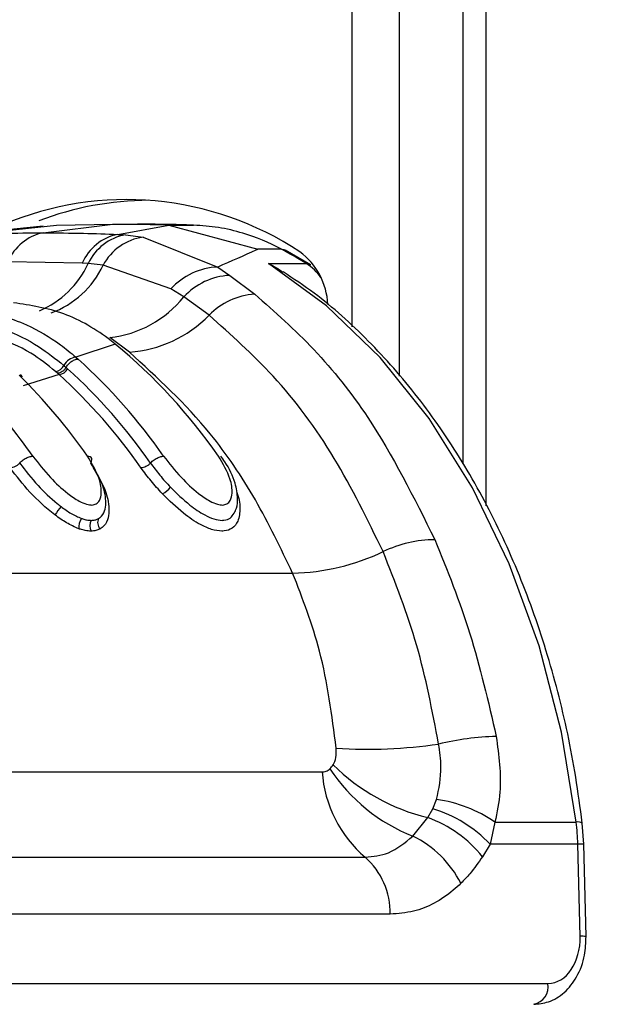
# Model space of a CAD drawing. Header units: millimetres. Extents: x 20 to 22981, y 40 to 19992.
# Tile 25 of 153: x 6680 to 6715, y 5867 to 5926. Entities that reach past the tile are written whole.
import ezdxf

# ---------------------------------------------------------------- set-up
doc = ezdxf.new("R2010")
doc.units = ezdxf.units.MM
doc.header["$LTSCALE"] = 2
doc.layers.add('COMPONENT_GEOMETRY', color=7, linetype='Continuous')
doc.styles.add('SLDTEXTSTYLE0', font='TXT', dxfattribs={"width": 0.75})
doc.dimstyles.new('SLDDIMSTYLE1', dxfattribs={"dimtxt": 100, "dimasz": 6.604, "dimexe": 0, "dimexo": 0.0625, "dimgap": 25, "dimtad": 0, "dimtih": 1, "dimtoh": 1, "dimdec": 1, "dimrnd": 1e-09, "dimzin": 12, "dimdsep": 46, "dimtxsty": 'SLDTEXTSTYLE0', "dimsah": 1, "dimcen": 0.09, "dimadec": 0, "dimazin": 3, "dimtfac": 1, "dimtdec": 1, "dimtofl": 0, "dimtmove": 0, "dimatfit": 3, "dimfxl": 1, "dimfrac": 2, "dimtolj": 1, "dimtzin": 12, "dimarcsym": 0})

# ---------------------------------------------------------------- blocks, each defined once
blk = doc.blocks.new('_D_4')
at = {"layer": 'COMPONENT_GEOMETRY', "color": 7}
for p, q in [((6756.774, 7959.491), (789.118, 7959.491)), ((795.468, 7959.491), (795.468, 5203.331)), ((595.399, 5183.019), (564.93, 5183.019)), ((564.93, 5183.019), (564.93, 5024.269)), ((995.538, 5183.019), (1026.007, 5183.019)), ((1026.007, 5183.019), (1026.007, 5024.269)), ((564.93, 5024.269), (595.399, 5024.269)), ((1026.007, 5024.269), (995.538, 5024.269)), ((795.468, 2118.491), (795.468, 4874.651)), ((6930.953, 2118.491), (789.118, 2118.491))]:
    blk.add_line(p, q, dxfattribs=at)
for points in [[(795.468, 7959.491), (794.452, 7952.887), (796.484, 7952.887)], [(795.468, 2118.491), (796.484, 2125.095), (794.452, 2125.095)]]:
    blk.add_solid(points, dxfattribs=at)
at = {"layer": 'COMPONENT_GEOMETRY', "color": 7, "char_height": 100, "attachment_point": 1, "style": 'SLDTEXTSTYLE0'}
for s, insert in [('9\'6.98"', (595.399, 5153.176)), ('2920.5mm', (467.274, 5003.558))]:
    blk.add_mtext(s, dxfattribs=dict(at, insert=insert))

msp = doc.modelspace()

# ---------------------------------------------------------------- linework, layer by layer
at = {"color": 8, "linetype": 'Continuous', "lineweight": 25}
for p, q in [((6700.184, 5907.269), (6700.184, 6410.022)), ((6702.975, 6410.022), (6702.975, 5904.336)), ((6708.138, 6410.022), (6708.138, 5896.619))]:
    msp.add_line(p, q, dxfattribs=at)
at = {"color": 7, "linetype": 'Continuous', "lineweight": 25}
for p, q in [((6706.754, 6410.022), (6706.754, 5899.184)), ((6681.804, 5913.258), (6676.682, 5912.707)), ((6677.372, 5912.76), (6682.607, 5913.313)), ((6681.813, 5912.856), (6685.944, 5913.367)), ((6682.607, 5913.313), (6685.944, 5913.367)), ((6689.28, 5913.313), (6685.944, 5913.367)), ((6685.944, 5913.367), (6687.419, 5913.367)), ((6686.25, 5912.76), (6689.28, 5913.313)), ((6689.28, 5913.313), (6694.566, 5911.88)), ((6689.28, 5913.313), (6690.756, 5913.313)), ((6686.25, 5912.76), (6686.705, 5912.734)), ((6686.705, 5912.734), (6687.753, 5912.599)), ((6687.753, 5912.599), (6692.189, 5910.819)), ((6695.98, 5911.88), (6694.566, 5911.88)), ((6697.706, 5910.96), (6696.202, 5911.826)), ((6684.127, 5911.043), (6679.729, 5911.138)), ((6684.489, 5911.022), (6684.127, 5911.043)), ((6685.37, 5910.932), (6684.489, 5911.022)), ((6689.409, 5909.515), (6685.37, 5910.932)), ((6695.2, 5911.026), (6697.463, 5911.026)), ((6692.189, 5910.819), (6692.901, 5910.323)), ((6692.901, 5910.323), (6694.389, 5909.2)), ((6690.173, 5909.041), (6689.409, 5909.515)), ((6691.674, 5907.955), (6690.173, 5909.041)), ((6686.095, 5906.241), (6683.753, 5905.468)), ((6686.937, 5905.765), (6685.775, 5906.629)), ((6686.095, 5906.241), (6685.946, 5906.359)), ((6683.753, 5905.468), (6683.885, 5905.35)), ((6682.672, 5904.504), (6682.547, 5904.613)), ((6682.759, 5904.426), (6682.672, 5904.504)), ((6683.047, 5904.971), (6683.177, 5904.857)), ((6683.177, 5904.857), (6683.266, 5904.777)), ((6680.583, 5904.302), (6680.458, 5904.421)), ((6682.759, 5904.426), (6680.617, 5903.764)), ((6657.399, 5892.624), (6696.644, 5892.624)), ((6672.128, 5880.806), (6698.401, 5880.806)), ((6704.98, 5878.611), (6705.203, 5879.156)), ((6704.675, 5878.085), (6704.98, 5878.611)), ((6703.792, 5876.976), (6704.675, 5878.085)), ((6708.669, 5877.813), (6708.38, 5876.51)), ((6708.669, 5877.813), (6713.508, 5877.813)), ((6713.952, 5876.498), (6713.862, 5877.756)), ((6708.38, 5876.51), (6707.93, 5875.754)), ((6713.6, 5876.51), (6708.38, 5876.51)), ((6713.736, 5871.023), (6713.6, 5876.51)), ((6714.088, 5871.011), (6713.952, 5876.498)), ((6674.681, 5875.726), (6700.954, 5875.726)), ((6702.446, 5872.339), (6676.173, 5872.339)), ((6676.841, 5868.223), (6711.825, 5868.223))]:
    msp.add_line(p, q, dxfattribs=at)
at = {"color": 7, "linetype": 'Continuous', "lineweight": 25, "flags": 128}
for points in [[(6695.98, 5911.88), (6696.113, 5911.862), (6696.202, 5911.826)], [(6713.508, 5877.813), (6712.631, 5883.154), (6711.295, 5888.301), (6709.518, 5893.174), (6707.328, 5897.699), (6704.76, 5901.806), (6701.852, 5905.432), (6698.649, 5908.521), (6695.2, 5911.026)]]:
    msp.add_lwpolyline(points, dxfattribs=at)
at = {"color": 8, "linetype": 'Continuous', "lineweight": 25, "flags": 128}
msp.add_lwpolyline([(6697.463, 5911.026), (6697.595, 5911.008), (6697.706, 5910.96)], dxfattribs=at)
at = {"color": 7, "linetype": 'Continuous', "lineweight": 25}
for centre, radius, start, end in [((6686.75, 5896.072), 18.755, 56.61827, 112.91532), ((6688.184, 5896.179), 18.61, 90.2986, 110.87112), ((6682.359, 5910.072), 2.837, 101.08325, 157.92071), ((6686.813, 5909.893), 2.922, 101.10353, 156.8104), ((6687.242, 5909.747), 3.035, 100.19188, 155.14838), ((6688.222, 5909.393), 3.241, 98.30751, 151.64574), ((6683.249, 5888.068), 27.002, 58.23657, 61.86764), ((6694.526, 5908.361), 4.223, 3.24696, 52.96852), ((6692.329, 5906.904), 3.917, 92.05026, 138.19751), ((6693.099, 5906.358), 3.97, 92.86357, 137.48085), ((6694.646, 5905.055), 4.153, 93.55273, 135.70906), ((6685.042, 5913.181), 6.593, 276.37923, 321.1019), ((6686.47, 5912.993), 7.243, 273.6931, 315.92592), ((6665.035, 5880.709), 33.097, 34.75625, 50.48384), ((6683.876, 5904.542), 0.934, 97.59569, 152.66585), ((6661.214, 5880.238), 33.832, 34.8627, 47.92475), ((6682.455, 5905.269), 0.662, 277.94563, 333.25653), ((6682.673, 5905.091), 0.671, 277.35204, 332.08585), ((6660.776, 5880.059), 33.418, 34.8711, 47.70251), ((6656.099, 5879.763), 34.587, 34.94985, 45.40523), ((6660.5, 5879.961), 33.075, 34.8711, 47.70251), ((6652.316, 5879.347), 35.261, 35.01023, 43.23921), ((6688.084, 5898.815), 1.692, 299.02683, 320.07188), ((6686.266, 5893.732), 4.429, 140.00313, 147.98296), ((6684.806, 5895.358), 0.877, 144.1867, 186.46394), ((6685.238, 5895.425), 0.658, 149.55754, 207.67876), ((6685.588, 5895.629), 0.538, 153.84355, 224.28764), ((6705.192, 5887.176), 7.434, 90.68895, 115.24926), ((6696.409, 5905.582), 12.96, 271.03673, 295.65778), ((6709.102, 5867.09), 15.82, 91.27461, 103.81388), ((6701.049, 5912.479), 30.33, 266.57032, 278.10456), ((6707.514, 5889.801), 12.056, 225.37981, 256.37719), ((6705.748, 5881.316), 7.365, 183.97562, 229.38867), ((6707.703, 5886.83), 10.602, 213.45179, 248.35282), ((6704.123, 5871.224), 8.006, 55.4016, 82.24915), ((6702.614, 5870.978), 7.991, 43.81596, 72.78037), ((6702.173, 5871.152), 7.37, 38.6379, 70.16009), ((6699.578, 5876.166), 14.027, 1.40693, 6.7446), ((6701.016, 5871.288), 6.329, 27.15457, 63.98408), ((6698.061, 5872.429), 4.385, 358.81343, 48.73005), ((6710.755, 5868.043), 1.085, 281.81036, 9.5356)]:
    msp.add_arc(centre, radius, start, end, dxfattribs=at)
at = {"color": 8, "linetype": 'Continuous', "lineweight": 25}
for centre, radius, start, end in [((6679.401, 5913.385), 5.61, 293.10202, 335.08837), ((6680.41, 5913.222), 5.463, 290.12801, 335.21724), ((6695.812, 5908.449), 3.06, 34.6525, 57.35717), ((6713.607, 5877.301), 0.522, 60.73058, 100.97464), ((6713.703, 5874.395), 2.118, 83.23973, 92.76736), ((6713.838, 5868.906), 2.12, 83.24422, 92.76485)]:
    msp.add_arc(centre, radius, start, end, dxfattribs=at)
at = {"color": 7, "linetype": 'Continuous', "lineweight": 25}
msp.add_ellipse((6711.756, 5871.023), major_axis=(-0.138, 2.798), ratio=0.706247, start_param=3.106771, end_param=4.677567, dxfattribs=at)
for points, knots in [([(6690.756, 5913.313), (6690.205, 5913.329), (6689.374, 5913.352), (6688.262, 5913.365), (6687.7, 5913.367), (6687.419, 5913.367)], [0, 0, 0, 0, 0.495025, 0.747513, 1, 1, 1, 1]), ([(6695.98, 5911.88), (6695.98, 5911.88), (6695.236, 5912.278), (6693.993, 5912.789), (6692.234, 5913.211), (6691.248, 5913.279), (6690.756, 5913.313)], [0, 0, 0, 0, 0.000016, 0.44666, 0.723309, 1, 1, 1, 1]), ([(6677.372, 5912.76), (6678.051, 5912.786), (6679.531, 5912.843), (6681.012, 5912.852), (6681.813, 5912.856)], [0, 0, 0, 0, 0.458483, 1, 1, 1, 1]), ([(6681.813, 5912.856), (6682.615, 5912.852), (6684.095, 5912.843), (6685.573, 5912.786), (6686.25, 5912.76)], [0, 0, 0, 0, 0.541517, 1, 1, 1, 1]), ([(6694.566, 5911.88), (6694.529, 5911.862), (6693.802, 5911.515), (6692.974, 5911.158), (6692.189, 5910.819)], [0, 0, 0, 0, 0.0503496, 1, 1, 1, 1]), ([(6695.2, 5911.026), (6695.206, 5911.024), (6695.515, 5910.902), (6695.795, 5910.71), (6696.069, 5910.522)], [0, 0, 0, 0, 0.018235, 1, 1, 1, 1]), ([(6713.862, 5877.756), (6713.741, 5878.672), (6713.39, 5881.321), (6712.471, 5885.605), (6710.976, 5890.479), (6709.068, 5895.07), (6706.78, 5899.311), (6704.143, 5903.146), (6701.187, 5906.495), (6698.47, 5908.952), (6696.698, 5910.122), (6696.076, 5910.533)], [0, 0, 0, 0, 0.065369, 0.189197, 0.313117, 0.437082, 0.561088, 0.685113, 0.809103, 0.932979, 1, 1, 1, 1]), ([(6694.389, 5909.2), (6695.584, 5908.148), (6697.997, 5906.024), (6701.765, 5901.295), (6703.848, 5897.123), (6705.103, 5894.61)], [0, 0, 0, 0, 0.280639, 0.566729, 1, 1, 1, 1]), ([(6685.946, 5906.359), (6685.913, 5906.385), (6684.995, 5907.096), (6683.069, 5908.238), (6681.054, 5908.543), (6680.048, 5908.696)], [0, 0, 0, 0, 0.018267, 0.509409, 1, 1, 1, 1]), ([(6677.458, 5908.25), (6677.587, 5908.239), (6678.724, 5908.141), (6680.577, 5907.607), (6682.521, 5906.487), (6683.453, 5905.716), (6683.753, 5905.468)], [0, 0, 0, 0, 0.058111, 0.513481, 0.843245, 1, 1, 1, 1]), ([(6677.042, 5907.606), (6677.164, 5907.596), (6678.704, 5907.463), (6680.815, 5906.733), (6682.552, 5905.362), (6683.047, 5904.971)], [0, 0, 0, 0, 0.058019, 0.731528, 1, 1, 1, 1]), ([(6702.021, 5893.9), (6701.096, 5895.797), (6699.22, 5899.644), (6695.689, 5904.387), (6692.972, 5906.802), (6691.674, 5907.955)], [0, 0, 0, 0, 0.336897, 0.683326, 1, 1, 1, 1]), ([(6682.547, 5904.613), (6682.065, 5904.998), (6680.271, 5906.429), (6678.212, 5906.845), (6676.706, 5907.149)], [0, 0, 0, 0, 0.268949, 1, 1, 1, 1]), ([(6696.644, 5892.624), (6695.933, 5894.103), (6694.497, 5897.088), (6691.345, 5901.726), (6688.598, 5904.243), (6686.937, 5905.765)], [0, 0, 0, 0, 0.279346, 0.564006, 1, 1, 1, 1]), ([(6683.177, 5904.857), (6683.205, 5904.9), (6683.281, 5905.019), (6683.454, 5905.187), (6683.679, 5905.324), (6683.817, 5905.341), (6683.885, 5905.35)], [0, 0, 0, 0, 0.161268, 0.440845, 0.720423, 1, 1, 1, 1]), ([(6680.416, 5899.165), (6680.45, 5899.202), (6680.544, 5899.3), (6680.741, 5899.44), (6680.986, 5899.554), (6681.126, 5899.569), (6681.196, 5899.577)], [0, 0, 0, 0, 0.161092, 0.440728, 0.720364, 1, 1, 1, 1]), ([(6681.196, 5899.577), (6681.527, 5899.149), (6682.116, 5898.385), (6683.111, 5897.46), (6683.867, 5896.931), (6684.37, 5896.704), (6684.722, 5896.651), (6684.994, 5896.73), (6685.2, 5896.967), (6685.307, 5897.463), (6685.171, 5898.361), (6684.718, 5899.123), (6684.449, 5899.577)], [0, 0, 0, 0, 0.181549, 0.323795, 0.40885, 0.462296, 0.504185, 0.545984, 0.60056, 0.677304, 0.807908, 1, 1, 1, 1]), ([(6684.644, 5899.165), (6684.661, 5899.202), (6684.708, 5899.3), (6684.71, 5899.44), (6684.628, 5899.554), (6684.508, 5899.569), (6684.449, 5899.577)], [0, 0, 0, 0, 0.161092, 0.440728, 0.720364, 1, 1, 1, 1]), ([(6688.194, 5899.165), (6688.228, 5899.202), (6688.322, 5899.3), (6688.519, 5899.44), (6688.764, 5899.554), (6688.904, 5899.569), (6688.974, 5899.577)], [0, 0, 0, 0, 0.161092, 0.440728, 0.720364, 1, 1, 1, 1]), ([(6688.974, 5899.577), (6689.305, 5899.149), (6689.894, 5898.385), (6690.889, 5897.46), (6691.645, 5896.932), (6692.148, 5896.704), (6692.5, 5896.651), (6692.772, 5896.73), (6692.978, 5896.967), (6693.085, 5897.462), (6692.95, 5898.361), (6692.497, 5899.123), (6692.227, 5899.577)], [0, 0, 0, 0, 0.181496, 0.323762, 0.408831, 0.462283, 0.504169, 0.545965, 0.600528, 0.677267, 0.807828, 1, 1, 1, 1]), ([(6693.162, 5896.18), (6693.214, 5896.282), (6693.357, 5896.564), (6693.395, 5897.172), (6693.23, 5898.087), (6692.831, 5898.957), (6692.454, 5899.465), (6692.372, 5899.575)], [0, 0, 0, 0, 0.094055, 0.259838, 0.522335, 0.896083, 1, 1, 1, 1]), ([(6682.511, 5896.08), (6682.506, 5896.084), (6681.972, 5896.491), (6680.962, 5897.434), (6680.226, 5898.393), (6679.858, 5898.872)], [0, 0, 0, 0, 0.005036, 0.503601, 1, 1, 1, 1]), ([(6680.416, 5899.165), (6680.76, 5898.717), (6681.395, 5897.892), (6682.309, 5897.018), (6682.798, 5896.637), (6682.874, 5896.579)], [0, 0, 0, 0, 0.500688, 0.922786, 1, 1, 1, 1]), ([(6685.105, 5895.867), (6685.139, 5895.889), (6685.306, 5895.998), (6685.559, 5896.423), (6685.553, 5897.106), (6685.3, 5898.079), (6684.92, 5898.709), (6684.644, 5899.165)], [0, 0, 0, 0, 0.041437, 0.201296, 0.499179, 0.63727, 1, 1, 1, 1]), ([(6684.784, 5898.872), (6685.077, 5898.384), (6685.483, 5897.709), (6685.749, 5896.653), (6685.743, 5895.889), (6685.445, 5895.409), (6685.245, 5895.281), (6685.203, 5895.253)], [0, 0, 0, 0, 0.35082, 0.485426, 0.783992, 0.954198, 1, 1, 1, 1]), ([(6688.905, 5897.336), (6688.67, 5897.592), (6688.2, 5898.103), (6687.824, 5898.615), (6687.636, 5898.872)], [0, 0, 0, 0, 0.500182, 1, 1, 1, 1]), ([(6688.194, 5899.165), (6688.37, 5898.925), (6688.722, 5898.446), (6689.161, 5897.968), (6689.381, 5897.729)], [0, 0, 0, 0, 0.500117, 1, 1, 1, 1]), ([(6689.381, 5897.729), (6689.754, 5897.362), (6690.38, 5896.745), (6691.297, 5896.115), (6691.96, 5895.818), (6692.341, 5895.751), (6692.671, 5895.769), (6692.965, 5895.867), (6693.093, 5896.076), (6693.158, 5896.181)], [0, 0, 0, 0, 0.291237, 0.489432, 0.611355, 0.727822, 0.757058, 0.878406, 1, 1, 1, 1]), ([(6682.874, 5896.579), (6683.074, 5896.433), (6683.474, 5896.141), (6683.888, 5895.961), (6684.095, 5895.871)], [0, 0, 0, 0, 0.500365, 1, 1, 1, 1]), ([(6683.934, 5895.259), (6683.688, 5895.366), (6683.205, 5895.574), (6682.739, 5895.914), (6682.511, 5896.08)], [0, 0, 0, 0, 0.511867, 1, 1, 1, 1]), ([(6684.095, 5895.871), (6684.119, 5895.863), (6684.222, 5895.827), (6684.421, 5895.774), (6684.581, 5895.764), (6684.67, 5895.759)], [0, 0, 0, 0, 0.121302, 0.507466, 1, 1, 1, 1]), ([(6684.67, 5895.759), (6684.75, 5895.764), (6684.897, 5895.774), (6685.032, 5895.826), (6685.093, 5895.86), (6685.105, 5895.867)], [0, 0, 0, 0, 0.492803, 0.897023, 1, 1, 1, 1]), ([(6684.654, 5895.12), (6684.542, 5895.126), (6684.342, 5895.138), (6684.092, 5895.205), (6683.965, 5895.249), (6683.934, 5895.259)], [0, 0, 0, 0, 0.4965535, 0.8807999, 1, 1, 1, 1]), ([(6685.203, 5895.253), (6685.188, 5895.245), (6685.111, 5895.203), (6684.941, 5895.138), (6684.756, 5895.126), (6684.654, 5895.12)], [0, 0, 0, 0, 0.101098, 0.503376, 1, 1, 1, 1]), ([(6705.103, 5894.61), (6705.84, 5892.778), (6707.33, 5889.075), (6708.273, 5884.977), (6708.75, 5882.906)], [0, 0, 0, 0, 0.4946058, 1, 1, 1, 1]), ([(6705.325, 5882.452), (6704.945, 5884.437), (6704.174, 5888.46), (6702.745, 5892.071), (6702.021, 5893.9)], [0, 0, 0, 0, 0.493295, 1, 1, 1, 1]), ([(6699.235, 5882.203), (6698.978, 5884.169), (6698.499, 5887.842), (6697.233, 5891.106), (6696.644, 5892.624)], [0, 0, 0, 0, 0.5349, 1, 1, 1, 1]), ([(6708.75, 5882.906), (6708.899, 5881.786), (6709.133, 5880.026), (6708.792, 5878.404), (6708.669, 5877.813)], [0, 0, 0, 0, 0.636154, 1, 1, 1, 1]), ([(6705.203, 5879.156), (6705.337, 5879.799), (6705.558, 5880.86), (6705.391, 5882.003), (6705.325, 5882.452)], [0, 0, 0, 0, 0.606712, 1, 1, 1, 1]), ([(6699.046, 5881.221), (6699.063, 5881.249), (6699.158, 5881.412), (6699.252, 5881.743), (6699.24, 5882.066), (6699.235, 5882.203)], [0, 0, 0, 0, 0.109504, 0.621551, 1, 1, 1, 1]), ([(6698.857, 5880.986), (6698.863, 5880.991), (6698.933, 5881.058), (6698.992, 5881.142), (6699.046, 5881.221)], [0, 0, 0, 0, 0.0752104, 1, 1, 1, 1]), ([(6698.401, 5880.806), (6698.46, 5880.811), (6698.606, 5880.822), (6698.758, 5880.898), (6698.842, 5880.972), (6698.857, 5880.986)], [0, 0, 0, 0, 0.3618647, 0.8825261, 1, 1, 1, 1]), ([(6700.954, 5875.726), (6701.425, 5875.773), (6702.446, 5875.875), (6703.321, 5876.59), (6703.792, 5876.976)], [0, 0, 0, 0, 0.461514, 1, 1, 1, 1]), ([(6707.93, 5875.754), (6707.688, 5875.407), (6707.289, 5874.834), (6706.829, 5874.362), (6706.648, 5874.176)], [0, 0, 0, 0, 0.606999, 1, 1, 1, 1]), ([(6706.648, 5874.176), (6706.498, 5874.037), (6705.65, 5873.251), (6704.225, 5872.479), (6702.911, 5872.375), (6702.446, 5872.339)], [0, 0, 0, 0, 0.121493, 0.688487, 1, 1, 1, 1]), ([(6710.977, 5866.981), (6711.273, 5867.011), (6711.93, 5867.078), (6712.847, 5867.651), (6713.601, 5868.608), (6714.04, 5869.792), (6714.073, 5870.64), (6714.088, 5871.011)], [0, 0, 0, 0, 0.165531, 0.368211, 0.581504, 0.816938, 1, 1, 1, 1])]:
    msp.add_open_spline(points, degree=3, knots=knots, dxfattribs=at)
for points in [[(6683.177, 5904.857), (6683.144, 5904.809), (6683.08, 5904.713), (6682.946, 5904.598), (6682.803, 5904.519), (6682.716, 5904.509), (6682.672, 5904.504)], [(6680.416, 5899.165), (6680.376, 5899.125), (6680.297, 5899.045), (6680.146, 5898.95), (6679.991, 5898.884), (6679.902, 5898.876), (6679.858, 5898.872)], [(6688.194, 5899.165), (6688.154, 5899.125), (6688.075, 5899.045), (6687.924, 5898.95), (6687.769, 5898.884), (6687.681, 5898.876), (6687.636, 5898.872)]]:
    msp.add_open_spline(points, degree=3, dxfattribs=at)
at = {"color": 8, "linetype": 'Continuous', "lineweight": 25}
msp.add_open_spline([(6693.306, 5897.438), (6693.309, 5897.431), (6693.479, 5897.107), (6693.524, 5896.487), (6693.46, 5895.735), (6693.097, 5895.27), (6692.714, 5895.132), (6692.298, 5895.11), (6691.828, 5895.191), (6691.041, 5895.541), (6690.005, 5896.249), (6689.31, 5896.936), (6688.905, 5897.336)], degree=3, knots=[0, 0, 0, 0, 0.00313, 0.147219, 0.29236, 0.396462, 0.485579, 0.507363, 0.593614, 0.680418, 0.813552, 1, 1, 1, 1], dxfattribs=at)

# ---------------------------------------------------------------- dimensions: what is measured, and where the dimension line sits
at = {"layer": 'COMPONENT_GEOMETRY', "color": 7}
dim = msp.add_linear_dim(base=(795.468, 7959.491), p1=(6933.493, 2118.491), p2=(6759.314, 7959.491), angle=90, dimstyle='SLDDIMSTYLE1', dxfattribs=at)
dim.commit()
dim.dimension.update_dxf_attribs({"geometry": '_D_4', "text_midpoint": (795.468, 5038.991), "dimtype": 160})

doc.saveas('drawing.dxf')
